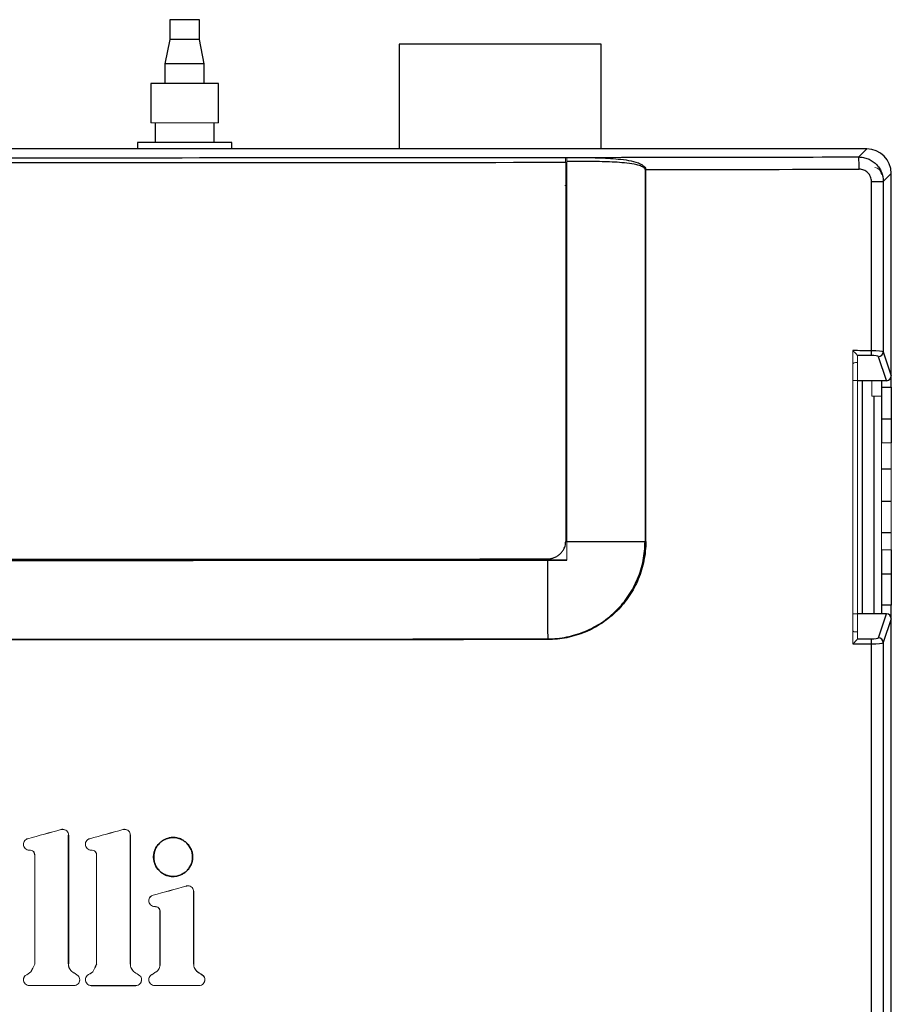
# Model space of a CAD drawing. Header units: millimetres. Extents: x -83 to 754, y -51 to 907.
# Tile 6 of 8: x 58 to 147, y 240 to 340. Entities that reach past the tile are written whole.
import ezdxf

# ---------------------------------------------------------------- set-up
doc = ezdxf.new("R2010")
doc.units = ezdxf.units.MM

msp = doc.modelspace()

# ---------------------------------------------------------------- linework, layer by layer
at = {"color": 7, "linetype": 'Continuous', "lineweight": 25}
for p, q in [((73.52, 340.09), (73.52, 338.09)), ((76.52, 340.09), (73.52, 340.09)), ((76.52, 338.09), (76.52, 340.09)), ((73.52, 338.09), (73.02, 335.59)), ((76.52, 338.09), (73.52, 338.09)), ((77.02, 335.59), (76.52, 338.09)), ((96.86, 337.6), (96.86, 326.93)), ((117.46, 337.6), (96.86, 337.6)), ((117.46, 326.93), (117.46, 337.6)), ((73.02, 335.59), (73.02, 333.59)), ((77.02, 335.59), (73.02, 335.59)), ((77.02, 333.59), (77.02, 335.59)), ((71.57, 333.59), (71.57, 329.59)), ((78.47, 333.59), (71.57, 333.59)), ((78.47, 329.59), (78.47, 333.59)), ((72.02, 329.59), (72.02, 327.59)), ((78.02, 327.59), (78.02, 329.59)), ((79.82, 327.59), (70.22, 327.59)), ((70.22, 327.59), (70.22, 326.93)), ((79.82, 326.93), (79.82, 327.59)), ((144.51, 326.93), (-30.5, 326.93)), ((143.69, 326.1), (144.51, 326.93)), ((113.84, 324.53), (113.96, 324.53)), ((147.01, 324.43), (146.19, 323.61)), ((147.01, 303.81), (147.01, 324.43)), ((144.99, 306.36), (144.99, 323.61)), ((144.99, 323.61), (146.19, 323.61)), ((146.19, 323.61), (146.19, 306.25)), ((113.96, 323.03), (113.84, 323.03)), ((122, 323.03), (121.92, 323.03)), ((113.96, 321.43), (113.84, 321.43)), ((122, 321.43), (121.92, 321.43)), ((146.19, 306.25), (147.01, 303.81)), ((146.51, 303.31), (145.69, 305.75)), ((143.57, 303.31), (146.51, 303.31)), ((144.09, 279.55), (144.09, 303.31)), ((146.01, 303.31), (146.01, 302.63)), ((147.01, 302.63), (147.01, 303.81)), ((146.01, 302.63), (146.01, 299.43)), ((146.01, 302.63), (147.01, 302.63)), ((147.01, 302.63), (147.01, 299.43)), ((146.01, 299.43), (146.01, 296.98)), ((146.01, 299.43), (147.01, 299.43)), ((147.01, 299.43), (147.01, 296.98)), ((146.01, 294.33), (147.01, 294.33)), ((146.01, 291.03), (147.01, 291.03)), ((146.01, 287.83), (147.01, 287.83)), ((113.96, 286.93), (121.92, 286.93)), ((146.01, 286.08), (146.01, 283.63)), ((147.01, 286.08), (147.01, 283.63)), ((146.01, 283.63), (146.01, 280.43)), ((146.01, 283.63), (147.01, 283.63)), ((147.01, 283.63), (147.01, 280.43)), ((146.01, 280.43), (146.01, 279.55)), ((147.01, 280.43), (146.01, 280.43)), ((147.01, 279.05), (147.01, 280.43)), ((146.51, 279.55), (143.57, 279.55)), ((145.69, 277.1), (146.51, 279.55)), ((147.01, 279.05), (146.19, 276.61)), ((147.01, -8.58), (147.01, 279.05)), ((144.99, -7.76), (144.99, 276.5)), ((146.19, 276.61), (146.19, -7.76)), ((63.19, 243.88), (63.19, 257)), ((63.19, 257), (63.19, 243.88)), ((72.51, 249.16), (72.51, 243.87)), ((72.52, 243.87), (72.52, 249.16))]:
    msp.add_line(p, q, dxfattribs=at)
at = {"color": 144, "linetype": 'Continuous', "lineweight": 18}
for p, q in [((78.47, 329.59), (71.57, 329.59)), ((113.83, 326.03), (113.94, 326.03)), ((113.84, 286.93), (113.84, 325.56)), ((113.96, 325.12), (113.84, 325.12)), ((113.93, 326.06), (113.94, 326.06)), ((113.96, 325.65), (113.96, 286.93)), ((113.84, 325.03), (113.96, 325.03)), ((113.96, 324.27), (113.84, 324.27)), ((122, 324.82), (121.92, 324.82)), ((121.92, 286.93), (121.92, 324.82)), ((122, 324.27), (121.92, 324.27)), ((122, 324.82), (122, 286.93)), ((147.01, 324.3), (147.01, 324.36)), ((147.01, 318.52), (147.01, 324.3)), ((147.01, 317.53), (147.01, 305.08)), ((143.09, 276.49), (143.09, 306.37)), ((143.35, 305.16), (143.57, 305.16)), ((143.57, 305.86), (143.57, 276.99)), ((143.09, 303.31), (143.57, 303.31)), ((145.01, 301.73), (145.01, 303.31)), ((145.01, 301.73), (145.01, 301.73)), ((146.01, 301.73), (145.01, 301.73)), ((146.01, 296.98), (146.01, 286.08)), ((146.01, 296.98), (147.01, 296.98)), ((147.01, 296.98), (147.01, 286.08)), ((122, 286.93), (121.92, 286.93)), ((146.01, 286.08), (147.01, 286.08)), ((113.96, 285.03), (113.96, 285.02)), ((143.09, 279.55), (143.57, 279.55)), ((147.01, 277.98), (147.01, 4.03)), ((143.57, 277.7), (143.35, 277.7)), ((62.6, 257.58), (62.78, 257.55)), ((63.18, 257.09), (63.19, 257)), ((63.19, 257), (63.19, 257)), ((68.91, 257.58), (69.09, 257.55)), ((69.48, 257.09), (69.49, 257)), ((69.49, 257), (69.49, 243.88)), ((69.5, 243.88), (69.5, 257)), ((58.62, 255.96), (58.61, 256.06)), ((64.93, 255.96), (64.92, 256.06)), ((59.2, 255.47), (59.03, 255.5)), ((59.75, 254.91), (59.75, 243.86)), ((59.75, 243.86), (59.75, 254.91)), ((65.5, 255.47), (65.33, 255.5)), ((66.06, 254.91), (66.06, 243.86)), ((66.06, 243.86), (66.06, 254.91)), ((75.18, 251.8), (75.18, 251.8)), ((75.18, 251.8), (75.18, 251.8)), ((75.36, 251.82), (75.54, 251.79)), ((75.93, 251.33), (75.94, 251.24)), ((75.94, 251.24), (75.94, 243.88)), ((75.95, 243.88), (75.95, 251.24)), ((71.38, 250.21), (71.37, 250.3)), ((71.96, 249.72), (71.79, 249.75)), ((72.52, 249.16), (72.51, 249.16)), ((63.19, 243.88), (63.19, 243.88)), ((72.52, 243.87), (72.51, 243.87)), ((58.62, 242.17), (58.61, 242.25)), ((64.33, 242.25), (64.3, 242.07)), ((64.93, 242.16), (64.92, 242.25)), ((70.64, 242.25), (70.61, 242.07)), ((71.38, 242.16), (71.37, 242.25)), ((77.09, 242.25), (77.06, 242.07)), ((59.2, 241.67), (59.01, 241.7)), ((63.83, 241.68), (63.74, 241.67)), ((65.5, 241.67), (65.32, 241.7)), ((65.5, 241.67), (65.5, 241.66)), ((70.14, 241.68), (70.05, 241.67)), ((70.05, 241.67), (70.05, 241.66)), ((71.96, 241.67), (71.78, 241.7)), ((76.59, 241.68), (76.51, 241.67))]:
    msp.add_line(p, q, dxfattribs=at)
at = {"color": 8, "linetype": 'Continuous', "lineweight": 25}
for p, q in [((113.84, 324.07), (113.96, 324.07)), ((121.92, 324.07), (122, 324.07)), ((113.84, 320.23), (113.96, 320.23)), ((121.92, 320.23), (122, 320.23)), ((145.27, 279.55), (145.27, 301.73))]:
    msp.add_line(p, q, dxfattribs=at)
at = {"color": 7, "linetype": 'Continuous', "lineweight": 25, "flags": 128}
msp.add_lwpolyline([(111.98, 285.02), (111.98, 284.01), (111.98, 283), (111.99, 282), (111.99, 280.99), (111.99, 279.99), (112, 278.99), (112, 277.99), (112.01, 277)], dxfattribs=at)
at = {"color": 7, "linetype": 'Continuous', "lineweight": 25}
for centre, radius, start, end in [((134.24, 325.13), 9.5, 358.3612, 5.8989), ((140.4, 306.29), 4.59, 354.7277, 0.9048), ((145.69, 306.25), 0.501, 270.2362, 359.155), ((95.28, 276.9), 16.73, 0.0699, 0.3179), ((140.4, 276.57), 4.59, 359.0952, 5.2723), ((145.69, 276.6), 0.501, 0.845, 89.7638)]:
    msp.add_arc(centre, radius, start, end, dxfattribs=at)
at = {"color": 144, "linetype": 'Continuous', "lineweight": 18}
for centre, radius, start, end in [((108.05, 325.67), 5.78, 358.9222, 3.871), ((145.27, 324.3), 0.737, 0, 84.1405)]:
    msp.add_arc(centre, radius, start, end, dxfattribs=at)
at = {"color": 7, "linetype": 'Continuous', "lineweight": 25}
for centre, major_axis, ratio, start_param, end_param in [((57.01, 448.33), (2333.75, 0), 0.052408, 4.736786, 4.74954), ((144.5, 324.42), (1.77, 1.77), 0.997265, 5.499157, 7.067214), ((57.01, 447.83), (2334.15, 0), 0.052397, 4.68804, 4.736738), ((57.01, 448.33), (2333.65, 0), 0.052408, 4.68804, 4.736738), ((57.01, 447.08), (2335, 0), 0.05238, 4.740225, 4.74954), ((57.01, -57.2), (2335, 0), 0.155809, 1.533109, 1.533922), ((144.94, 306.24), (1.25, 0), 0.093505, 0.05236, 1.533109), ((57.01, -57.69), (2334.5, 0), 0.155842, 1.533109, 1.533709), ((144.94, 305.75), (0.75, 0), 0.155842, 0.05236, 1.533109), ((146.51, 303.81), (-0.162, 0.48), 0.986751, 2.821194, 4.383931), ((146.51, 279.04), (0.162, 0.48), 0.986751, 5.040847, 6.603584), ((57.01, 640.55), (2334.5, 0), 0.155842, 4.749477, 4.750076), ((144.94, 277.11), (0.75, 0), 0.155842, 4.750076, 6.230825), ((57.01, 640.05), (2335, 0), 0.155809, 4.749264, 4.750076), ((144.94, 276.61), (1.25, 0), 0.093505, 4.750076, 6.230825), ((57.01, 364.03), (2334.9, 0), 0.052408, 4.716027, 4.717975), ((57.01, 364.03), (2335, 0), 0.052408, 4.716027, 4.717975)]:
    msp.add_ellipse(centre, major_axis=major_axis, ratio=ratio, start_param=start_param, end_param=end_param, dxfattribs=at)
at = {"color": 144, "linetype": 'Continuous', "lineweight": 18}
for centre, major_axis, ratio, start_param, end_param in [((114.94, 323.67), (45.6, 0), 0.052408, 1.592811, 1.595146), ((114.94, 320.67), (48.2, 0), 0.052408, 1.591, 1.595146), ((143.35, 304.85), (-0.066, 0.296), 0.987486, 6.065421, 6.850819), ((143.07, 305.86), (0.5, 0), 0.155842, 0, 0.117511), ((143.35, 278), (0.066, 0.296), 0.987486, 2.573959, 3.359357), ((143.07, 276.99), (0.5, 0), 0.155842, 6.165674, 6.283185), ((57.01, 129.12), (2334.77, 646.26), 0.050509, 1.554497, 1.555942), ((57.01, 129.12), (2334.67, 646.23), 0.050509, 1.554496, 1.555941), ((57.01, 127.38), (2334.77, 646.18), 0.050509, 1.551797, 1.553242), ((57.01, 127.38), (2334.67, 646.16), 0.050509, 1.551796, 1.553241), ((57.01, 119.84), (2334.77, 646.26), 0.050509, 1.549034, 1.550476), ((57.01, 119.84), (2334.67, 646.23), 0.050509, 1.549034, 1.550475), ((57.01, -37.93), (2332.42, 4733.35), 0.023165, 1.522648, 1.522818), ((57.01, -37.93), (2332.32, 4733.15), 0.023165, 1.522645, 1.522816), ((57.01, -50.94), (2332.42, 4738.26), 0.023146, 1.519936, 1.520107), ((57.01, -50.94), (2332.32, 4738.05), 0.023146, 1.519934, 1.520105), ((57.01, 95.19), (2334.03, 1534.39), 0.043792, 1.541013, 1.541253), ((57.01, 95.19), (2333.93, 1534.33), 0.043792, 1.541011, 1.541252), ((57.01, 100.27), (2334.01, -1564.27), 0.043535, 1.5969, 1.597133), ((57.01, 100.27), (2333.91, -1564.2), 0.043535, 1.596901, 1.597134), ((57.01, 91.06), (2334.03, 1534.39), 0.043792, 1.538311, 1.538552), ((57.01, 91.06), (2333.93, 1534.33), 0.043792, 1.538309, 1.53855), ((57.01, 104.48), (2334.01, -1564.27), 0.043535, 1.594199, 1.594432), ((57.01, 104.48), (2333.91, -1564.2), 0.043535, 1.5942, 1.594433), ((57.01, 86.79), (2334.03, 1535.5), 0.043783, 1.535537, 1.535772), ((57.01, 86.79), (2333.93, 1535.44), 0.043783, 1.535536, 1.535771), ((57.01, 108.82), (2334.01, -1563.13), 0.043545, 1.591421, 1.591654), ((57.01, 108.82), (2333.91, -1563.06), 0.043545, 1.591422, 1.591655), ((57.01, 364.03), (2334.9, 0), 0.052408, 4.713326, 4.715274), ((57.01, 364.03), (2335, 0), 0.052408, 4.713326, 4.715273), ((57.01, 364.03), (2334.9, 0), 0.052408, 4.718792, 4.720739), ((57.01, 364.03), (2335, 0), 0.052408, 4.718791, 4.720739)]:
    msp.add_ellipse(centre, major_axis=major_axis, ratio=ratio, start_param=start_param, end_param=end_param, dxfattribs=at)
at = {"color": 7, "linetype": 'Continuous', "lineweight": 25}
for points, knots in [([(143.69, 326.1), (143.85, 326.1), (144.02, 326.09), (144.33, 326.02), (144.49, 325.98), (144.79, 325.85), (144.94, 325.78), (145.21, 325.59), (145.34, 325.49), (145.57, 325.26), (145.67, 325.13), (145.86, 324.86), (145.93, 324.72), (146.12, 324.27), (146.19, 323.94), (146.19, 323.61)], [0, 0, 0, 0, 0.125, 0.125, 0.25, 0.25, 0.375, 0.375, 0.5, 0.5, 0.625, 0.625, 0.75, 0.75, 1, 1, 1, 1]), ([(113.94, 326.05), (114.65, 326.05), (115.35, 326.05), (116.75, 326.03), (117.45, 326.02), (118.5, 325.96), (118.85, 325.93), (119.55, 325.86), (119.9, 325.82), (120.58, 325.69), (120.92, 325.61), (121.4, 325.43), (121.57, 325.35), (121.78, 325.2), (121.85, 325.14), (121.96, 325), (122, 324.91), (122, 324.82)], [0, 0, 0, 0, 0.25, 0.25, 0.5, 0.5, 0.625, 0.625, 0.75, 0.75, 0.875, 0.875, 0.9375, 0.9375, 0.96875, 0.96875, 1, 1, 1, 1]), ([(121.92, 324.82), (121.92, 324.86), (121.91, 324.9), (121.85, 324.97), (121.82, 325), (121.72, 325.08), (121.64, 325.11), (121.41, 325.21), (121.24, 325.26), (120.75, 325.38), (120.41, 325.43), (119.41, 325.55), (118.73, 325.58), (117.37, 325.63), (116.69, 325.64), (115.33, 325.65), (114.64, 325.65), (113.96, 325.65)], [0, 0, 0, 0, 0.015625, 0.015625, 0.03125, 0.03125, 0.0625, 0.0625, 0.125, 0.125, 0.25, 0.25, 0.5, 0.5, 0.75, 0.75, 1, 1, 1, 1]), ([(144.99, 323.61), (144.99, 323.78), (144.95, 323.94), (144.83, 324.24), (144.73, 324.38), (144.56, 324.55), (144.5, 324.6), (144.36, 324.69), (144.29, 324.73), (144.06, 324.82), (143.9, 324.86), (143.73, 324.86)], [0, 0, 0, 0, 0.25, 0.25, 0.5, 0.5, 0.625, 0.625, 0.75, 0.75, 1, 1, 1, 1]), ([(111.98, 285.14), (112.03, 285.14), (112.12, 285.15), (112.26, 285.16), (112.4, 285.19), (112.54, 285.23), (112.75, 285.3), (113, 285.43), (113.29, 285.65), (113.52, 285.91), (113.68, 286.19), (113.78, 286.45), (113.83, 286.69), (113.83, 286.85), (113.84, 286.93)], [0, 0, 0, 0, 0.050459, 0.100448, 0.150246, 0.200132, 0.250386, 0.375591, 0.499914, 0.625178, 0.749397, 0.833426, 0.916412, 1, 1, 1, 1]), ([(122, 286.93), (122, 286.27), (121.93, 285.61), (121.74, 284.65), (121.66, 284.33), (121.47, 283.7), (121.25, 283.09), (120.97, 282.5), (120.66, 281.92), (120.49, 281.64), (119.94, 280.82), (119.53, 280.32), (118.61, 279.4), (118.09, 278.97), (117.01, 278.25), (116.44, 277.94), (115.53, 277.56), (115.22, 277.45), (114.59, 277.26), (114.27, 277.18), (113.32, 276.99), (112.67, 276.93), (112.01, 276.92)], [0, 0, 0, 0, 0.125, 0.125, 0.1875, 0.1875, 0.25, 0.3125, 0.3125, 0.375, 0.375, 0.5, 0.5, 0.625, 0.625, 0.75, 0.75, 0.8125, 0.8125, 0.875, 0.875, 1, 1, 1, 1]), ([(112.01, 277), (112.66, 277), (113.31, 277.06), (114.26, 277.25), (114.57, 277.33), (115.19, 277.52), (115.5, 277.63), (116.4, 278.01), (116.97, 278.31), (118.05, 279.03), (118.56, 279.45), (119.48, 280.36), (119.89, 280.86), (120.43, 281.68), (120.6, 281.96), (120.9, 282.53), (121.18, 283.12), (121.4, 283.72), (121.59, 284.34), (121.67, 284.66), (121.86, 285.62), (121.92, 286.27), (121.92, 286.93)], [0, 0, 0, 0, 0.125, 0.125, 0.1875, 0.1875, 0.25, 0.25, 0.375, 0.375, 0.5, 0.5, 0.625, 0.625, 0.6875, 0.6875, 0.75, 0.8125, 0.8125, 0.875, 0.875, 1, 1, 1, 1]), ([(2.04, 285.14), (3.7, 285.14), (7.03, 285.14), (12.03, 285.13), (17.03, 285.13), (22.03, 285.12), (27.02, 285.12), (32.02, 285.12), (37.02, 285.11), (42.02, 285.11), (47.01, 285.11), (52.01, 285.11), (58.4, 285.11), (66.17, 285.11), (75.33, 285.11), (84.49, 285.12), (93.66, 285.12), (102.82, 285.13), (108.92, 285.14), (111.98, 285.14)], [0, 0, 0, 0, 0.045456, 0.090913, 0.136368, 0.181824, 0.227279, 0.272733, 0.318187, 0.363641, 0.409094, 0.454547, 0.5, 0.58333, 0.666662, 0.749994, 0.833328, 0.916663, 1, 1, 1, 1]), ([(111.98, 285.02), (93.66, 285), (75.33, 284.99), (38.69, 284.99), (20.36, 285), (2.04, 285.02)], [0, 0, 0, 0, 0.5, 0.5, 1, 1, 1, 1]), ([(2.01, 277), (20.34, 276.97), (38.67, 276.96), (75.34, 276.96), (93.68, 276.97), (112.01, 277)], [0, 0, 0, 0, 0.5, 0.5, 1, 1, 1, 1]), ([(112.01, 276.92), (93.68, 276.9), (75.34, 276.89), (38.67, 276.89), (20.34, 276.9), (2.01, 276.92)], [0, 0, 0, 0, 0.5, 0.5, 1, 1, 1, 1]), ([(72.45, 253.36), (72.54, 253.27), (72.64, 253.19), (72.85, 253.04), (72.97, 252.98), (73.21, 252.88), (73.33, 252.84), (73.59, 252.79), (73.72, 252.78), (74.11, 252.78), (74.37, 252.83), (74.85, 253.03), (75.07, 253.18), (75.34, 253.45), (75.43, 253.55), (75.57, 253.77), (75.63, 253.88), (75.73, 254.13), (75.77, 254.25), (75.82, 254.51), (75.83, 254.63), (75.83, 254.9), (75.82, 255.03), (75.77, 255.28), (75.73, 255.41), (75.63, 255.65), (75.57, 255.76), (75.43, 255.98), (75.34, 256.08), (75.16, 256.26), (75.06, 256.34), (74.84, 256.49), (74.73, 256.55), (74.37, 256.7), (74.11, 256.75), (73.72, 256.75), (73.59, 256.74), (73.33, 256.69), (73.21, 256.65), (72.97, 256.55), (72.85, 256.49), (72.64, 256.34), (72.54, 256.26), (72.35, 256.08), (72.27, 255.98), (72.13, 255.76), (72.07, 255.65), (71.97, 255.41), (71.93, 255.28), (71.88, 255.03), (71.86, 254.9), (71.86, 254.64), (71.88, 254.51), (71.93, 254.25), (71.97, 254.13), (72.11, 253.77), (72.26, 253.55), (72.45, 253.36)], [0, 0, 0, 0, 0.03125, 0.03125, 0.0625, 0.0625, 0.09375, 0.09375, 0.125, 0.125, 0.1875, 0.1875, 0.25, 0.25, 0.28125, 0.28125, 0.3125, 0.3125, 0.34375, 0.34375, 0.375, 0.375, 0.40625, 0.40625, 0.4375, 0.4375, 0.46875, 0.46875, 0.5, 0.5, 0.53125, 0.53125, 0.5625, 0.5625, 0.625, 0.625, 0.65625, 0.65625, 0.6875, 0.6875, 0.71875, 0.71875, 0.75, 0.75, 0.78125, 0.78125, 0.8125, 0.8125, 0.84375, 0.84375, 0.875, 0.875, 0.90625, 0.90625, 0.9375, 0.9375, 1, 1, 1, 1]), ([(72.45, 253.36), (72.36, 253.46), (72.28, 253.56), (72.13, 253.77), (72.07, 253.89), (71.97, 254.13), (71.93, 254.25), (71.88, 254.5), (71.87, 254.63), (71.87, 255.02), (71.92, 255.28), (72.12, 255.76), (72.26, 255.98), (72.54, 256.25), (72.64, 256.34), (72.85, 256.48), (72.97, 256.54), (73.21, 256.64), (73.33, 256.68), (73.59, 256.73), (73.72, 256.75), (73.98, 256.75), (74.11, 256.73), (74.36, 256.68), (74.48, 256.65), (74.72, 256.55), (74.84, 256.49), (75.05, 256.34), (75.16, 256.26), (75.43, 255.98), (75.58, 255.76), (75.78, 255.29), (75.83, 255.03), (75.83, 254.64), (75.82, 254.51), (75.77, 254.25), (75.73, 254.13), (75.63, 253.89), (75.57, 253.78), (75.43, 253.56), (75.34, 253.46), (75.16, 253.28), (75.06, 253.19), (74.85, 253.05), (74.73, 252.99), (74.49, 252.89), (74.37, 252.85), (74.11, 252.8), (73.98, 252.79), (73.72, 252.78), (73.6, 252.8), (73.34, 252.85), (73.21, 252.88), (72.86, 253.03), (72.64, 253.18), (72.45, 253.36)], [0, 0, 0, 0, 0.03125, 0.03125, 0.0625, 0.0625, 0.09375, 0.09375, 0.125, 0.125, 0.1875, 0.1875, 0.25, 0.25, 0.28125, 0.28125, 0.3125, 0.3125, 0.34375, 0.34375, 0.375, 0.375, 0.40625, 0.40625, 0.4375, 0.4375, 0.46875, 0.46875, 0.5, 0.5, 0.5625, 0.5625, 0.625, 0.625, 0.65625, 0.65625, 0.6875, 0.6875, 0.71875, 0.71875, 0.75, 0.75, 0.78125, 0.78125, 0.8125, 0.8125, 0.84375, 0.84375, 0.875, 0.875, 0.90625, 0.90625, 0.9375, 0.9375, 1, 1, 1, 1])]:
    msp.add_open_spline(points, degree=3, knots=knots, dxfattribs=at)
at = {"color": 144, "linetype": 'Continuous', "lineweight": 18}
for points in [[(113.94, 326.06), (113.94, 326.05), (113.94, 326.05), (113.94, 326.05)], [(113.96, 286.93), (113.92, 286.93), (113.88, 286.93), (113.84, 286.93)], [(113.96, 286.93), (113.96, 286.29), (113.96, 285.66), (113.96, 285.02)], [(58.79, 242.68), (58.67, 242.57), (58.6, 242.42), (58.6, 242.25)], [(58.61, 242.25), (58.61, 242.41), (58.68, 242.57), (58.79, 242.68)], [(64.16, 242.67), (64.27, 242.56), (64.33, 242.41), (64.33, 242.25)], [(64.34, 242.25), (64.34, 242.41), (64.27, 242.56), (64.17, 242.67)], [(65.1, 242.68), (64.98, 242.57), (64.91, 242.41), (64.91, 242.25)], [(64.92, 242.25), (64.92, 242.41), (64.98, 242.57), (65.1, 242.68)], [(70.64, 242.25), (70.64, 242.41), (70.58, 242.56), (70.47, 242.67)], [(70.47, 242.66), (70.58, 242.56), (70.64, 242.41), (70.64, 242.25)], [(71.55, 242.68), (71.44, 242.57), (71.37, 242.41), (71.37, 242.25)], [(71.37, 242.25), (71.37, 242.41), (71.44, 242.57), (71.55, 242.68)], [(76.92, 242.66), (77.03, 242.55), (77.09, 242.41), (77.09, 242.25)], [(77.09, 242.25), (77.09, 242.41), (77.03, 242.56), (76.93, 242.67)]]:
    msp.add_open_spline(points, degree=3, dxfattribs=at)
for points, knots in [([(113.96, 325.65), (113.96, 325.75), (113.96, 325.84), (113.95, 325.99), (113.95, 326.04), (113.94, 326.05)], [0, 0, 0, 0, 0.5, 0.5, 1, 1, 1, 1]), ([(143.57, 305.87), (143.56, 305.88), (143.54, 305.91), (143.47, 305.98), (143.43, 306.02), (143.3, 306.16), (143.19, 306.27), (143.09, 306.37)], [0, 0, 0, 0, 0.25, 0.25, 0.5, 0.5, 1, 1, 1, 1]), ([(113.96, 285.03), (113.96, 285.28), (113.96, 285.53), (113.96, 285.79), (113.96, 286.17), (113.96, 286.55), (113.96, 286.93)], [0.000383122, 0.000383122, 0.000383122, 0.000383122, 0.001141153, 0.001141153, 0.001141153, 0.002282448, 0.002282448, 0.002282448, 0.002282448]), ([(143.57, 276.98), (143.56, 276.97), (143.54, 276.94), (143.47, 276.87), (143.43, 276.83), (143.3, 276.69), (143.19, 276.59), (143.09, 276.49)], [0, 0, 0, 0, 0.25, 0.25, 0.5, 0.5, 1, 1, 1, 1]), ([(62.6, 257.59), (62.58, 257.59), (62.57, 257.59), (62.55, 257.59), (62.53, 257.59), (62.52, 257.58), (62.5, 257.58), (62.47, 257.58), (62.45, 257.57), (62.42, 257.56)], [0, 0, 0, 0, 0.0000498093, 0.0000498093, 0.0000498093, 0.0000996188, 0.0000996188, 0.0000996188, 0.0001771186, 0.0001771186, 0.0001771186, 0.0001771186]), ([(62.43, 257.56), (62.44, 257.56), (62.46, 257.57), (62.47, 257.57), (62.49, 257.57), (62.51, 257.58), (62.52, 257.58), (62.55, 257.58), (62.57, 257.58), (62.6, 257.58)], [0.0000011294, 0.0000011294, 0.0000011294, 0.0000011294, 0.0000498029, 0.0000498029, 0.0000498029, 0.0000996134, 0.0000996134, 0.0000996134, 0.0001767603, 0.0001767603, 0.0001767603, 0.0001767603]), ([(63.19, 257), (63.19, 257.08), (63.18, 257.15), (63.12, 257.3), (63.07, 257.36), (62.91, 257.53), (62.76, 257.59), (62.6, 257.59)], [0, 0, 0, 0, 0.25, 0.25, 0.5, 0.5, 1, 1, 1, 1]), ([(68.91, 257.59), (68.89, 257.59), (68.87, 257.59), (68.86, 257.59), (68.84, 257.58), (68.82, 257.58), (68.81, 257.58), (68.78, 257.58), (68.76, 257.57), (68.73, 257.56)], [0, 0, 0, 0, 0.0000498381, 0.0000498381, 0.0000498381, 0.0000996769, 0.0000996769, 0.0000996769, 0.0001763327, 0.0001763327, 0.0001763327, 0.0001763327]), ([(68.73, 257.56), (68.75, 257.56), (68.77, 257.57), (68.78, 257.57), (68.8, 257.57), (68.81, 257.58), (68.83, 257.58), (68.86, 257.58), (68.88, 257.58), (68.91, 257.58)], [0.0000011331, 0.0000011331, 0.0000011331, 0.0000011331, 0.0000498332, 0.0000498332, 0.0000498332, 0.0000996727, 0.0000996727, 0.0000996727, 0.0001759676, 0.0001759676, 0.0001759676, 0.0001759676]), ([(69.5, 257), (69.5, 257.08), (69.48, 257.15), (69.42, 257.29), (69.38, 257.36), (69.22, 257.52), (69.06, 257.59), (68.91, 257.59)], [0, 0, 0, 0, 0.25, 0.25, 0.5, 0.5, 1, 1, 1, 1]), ([(59.05, 256.63), (58.92, 256.6), (58.8, 256.53), (58.64, 256.32), (58.6, 256.19), (58.6, 256.06)], [0, 0, 0, 0, 0.5, 0.5, 1, 1, 1, 1]), ([(58.6, 256.06), (58.6, 255.9), (58.67, 255.75), (58.89, 255.53), (59.04, 255.46), (59.2, 255.46)], [0, 0, 0, 0, 0.5, 0.5, 1, 1, 1, 1]), ([(58.61, 256.06), (58.61, 256.13), (58.62, 256.26), (58.7, 256.38), (58.74, 256.43)], [0, 0, 0, 0, 0.508376, 1, 1, 1, 1]), ([(58.77, 256.46), (58.8, 256.5), (58.88, 256.57), (58.99, 256.61), (59.05, 256.63)], [0, 0, 0, 0, 0.442051, 1, 1, 1, 1]), ([(65.36, 256.63), (65.23, 256.6), (65.11, 256.53), (64.95, 256.32), (64.91, 256.19), (64.91, 256.06)], [0, 0, 0, 0, 0.5, 0.5, 1, 1, 1, 1]), ([(64.91, 256.06), (64.91, 255.9), (64.98, 255.75), (65.2, 255.53), (65.35, 255.46), (65.5, 255.46)], [0, 0, 0, 0, 0.5, 0.5, 1, 1, 1, 1]), ([(64.92, 256.06), (64.92, 256.13), (64.93, 256.26), (65.01, 256.38), (65.05, 256.43)], [0, 0, 0, 0, 0.5084248, 1, 1, 1, 1]), ([(65.08, 256.46), (65.11, 256.5), (65.19, 256.57), (65.3, 256.61), (65.36, 256.63)], [0, 0, 0, 0, 0.443175, 1, 1, 1, 1]), ([(59.75, 254.91), (59.75, 254.99), (59.75, 255.06), (59.7, 255.21), (59.67, 255.28), (59.56, 255.38), (59.49, 255.42), (59.35, 255.46), (59.27, 255.47), (59.2, 255.47)], [0, 0, 0, 0, 0.25, 0.25, 0.5, 0.5, 0.75, 0.75, 1, 1, 1, 1]), ([(59.2, 255.46), (59.27, 255.46), (59.34, 255.46), (59.49, 255.41), (59.56, 255.38), (59.66, 255.27), (59.7, 255.21), (59.74, 255.06), (59.75, 254.99), (59.75, 254.91)], [0, 0, 0, 0, 0.25, 0.25, 0.5, 0.5, 0.75, 0.75, 1, 1, 1, 1]), ([(66.06, 254.91), (66.06, 254.99), (66.05, 255.06), (66.01, 255.21), (65.97, 255.28), (65.87, 255.38), (65.8, 255.42), (65.65, 255.46), (65.58, 255.47), (65.5, 255.47)], [0, 0, 0, 0, 0.25, 0.25, 0.5, 0.5, 0.75, 0.75, 1, 1, 1, 1]), ([(65.5, 255.46), (65.58, 255.46), (65.65, 255.46), (65.8, 255.42), (65.86, 255.38), (65.97, 255.27), (66.01, 255.21), (66.05, 255.06), (66.06, 254.99), (66.06, 254.91)], [0, 0, 0, 0, 0.25, 0.25, 0.5, 0.5, 0.75, 0.75, 1, 1, 1, 1]), ([(71.81, 250.87), (71.69, 250.84), (71.57, 250.77), (71.41, 250.57), (71.37, 250.43), (71.37, 250.3)], [0, 0, 0, 0, 0.5, 0.5, 1, 1, 1, 1]), ([(71.53, 250.7), (71.57, 250.74), (71.65, 250.82), (71.76, 250.85), (71.81, 250.87)], [0, 0, 0, 0, 0.443799, 1, 1, 1, 1]), ([(75.36, 251.83), (75.34, 251.83), (75.33, 251.83), (75.31, 251.83), (75.29, 251.83), (75.27, 251.82), (75.26, 251.82), (75.23, 251.82), (75.21, 251.81), (75.18, 251.8)], [0, 0, 0, 0, 0.0000526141, 0.0000526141, 0.0000526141, 0.0001052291, 0.0001052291, 0.0001052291, 0.0001833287, 0.0001833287, 0.0001833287, 0.0001833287]), ([(75.18, 251.8), (75.2, 251.8), (75.21, 251.81), (75.23, 251.81), (75.25, 251.81), (75.26, 251.82), (75.28, 251.82), (75.31, 251.82), (75.33, 251.82), (75.36, 251.82)], [0.0000022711, 0.0000022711, 0.0000022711, 0.0000022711, 0.0000525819, 0.0000525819, 0.0000525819, 0.0001052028, 0.0001052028, 0.0001052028, 0.0001848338, 0.0001848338, 0.0001848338, 0.0001848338]), ([(75.95, 251.24), (75.95, 251.32), (75.93, 251.39), (75.88, 251.54), (75.83, 251.6), (75.67, 251.77), (75.52, 251.83), (75.36, 251.83)], [0, 0, 0, 0, 0.25, 0.25, 0.5, 0.5, 1, 1, 1, 1]), ([(71.37, 250.3), (71.38, 250.37), (71.39, 250.51), (71.46, 250.62), (71.5, 250.68)], [0, 0, 0, 0, 0.50849, 1, 1, 1, 1]), ([(71.37, 250.3), (71.37, 250.15), (71.44, 250), (71.65, 249.78), (71.8, 249.71), (71.96, 249.71)], [0, 0, 0, 0, 0.5, 0.5, 1, 1, 1, 1]), ([(72.52, 249.16), (72.52, 249.23), (72.51, 249.31), (72.47, 249.45), (72.43, 249.52), (72.32, 249.63), (72.26, 249.67), (72.11, 249.71), (72.03, 249.72), (71.96, 249.72)], [0, 0, 0, 0, 0.25, 0.25, 0.5, 0.5, 0.75, 0.75, 1, 1, 1, 1]), ([(71.96, 249.71), (72.03, 249.71), (72.11, 249.7), (72.25, 249.66), (72.32, 249.62), (72.43, 249.52), (72.46, 249.45), (72.5, 249.31), (72.51, 249.23), (72.51, 249.16)], [0, 0, 0, 0, 0.25, 0.25, 0.5, 0.5, 0.75, 0.75, 1, 1, 1, 1]), ([(63.62, 243.03), (63.55, 243.08), (63.49, 243.13), (63.38, 243.26), (63.33, 243.33), (63.26, 243.47), (63.23, 243.56), (63.2, 243.72), (63.19, 243.8), (63.19, 243.88)], [0, 0, 0, 0, 0.25, 0.25, 0.5, 0.5, 0.75, 0.75, 1, 1, 1, 1]), ([(63.19, 243.88), (63.19, 243.8), (63.19, 243.72), (63.22, 243.55), (63.25, 243.47), (63.36, 243.25), (63.48, 243.12), (63.62, 243.03)], [0, 0, 0, 0, 0.25, 0.25, 0.5, 0.5, 1, 1, 1, 1]), ([(69.49, 243.88), (69.49, 243.8), (69.5, 243.72), (69.53, 243.55), (69.56, 243.47), (69.67, 243.25), (69.78, 243.12), (69.93, 243.03)], [0, 0, 0, 0, 0.25, 0.25, 0.5, 0.5, 1, 1, 1, 1]), ([(69.93, 243.03), (69.86, 243.08), (69.79, 243.13), (69.68, 243.26), (69.64, 243.33), (69.56, 243.47), (69.54, 243.55), (69.5, 243.72), (69.5, 243.8), (69.5, 243.88)], [0, 0, 0, 0, 0.25, 0.25, 0.5, 0.5, 0.75, 0.75, 1, 1, 1, 1]), ([(72.51, 243.87), (72.51, 243.79), (72.51, 243.71), (72.48, 243.55), (72.45, 243.47), (72.35, 243.25), (72.24, 243.13), (72.1, 243.04)], [0, 0, 0, 0, 0.25, 0.25, 0.5, 0.5, 1, 1, 1, 1]), ([(72.1, 243.04), (72.17, 243.08), (72.23, 243.13), (72.34, 243.26), (72.39, 243.32), (72.46, 243.47), (72.48, 243.55), (72.51, 243.71), (72.52, 243.79), (72.52, 243.87)], [0, 0, 0, 0, 0.25, 0.25, 0.5, 0.5, 0.75, 0.75, 1, 1, 1, 1]), ([(75.94, 243.88), (75.94, 243.8), (75.95, 243.72), (75.98, 243.55), (76.01, 243.47), (76.12, 243.25), (76.24, 243.12), (76.38, 243.03)], [0, 0, 0, 0, 0.25, 0.25, 0.5, 0.5, 1, 1, 1, 1]), ([(76.38, 243.03), (76.31, 243.08), (76.25, 243.13), (76.14, 243.25), (76.09, 243.32), (76.01, 243.47), (75.99, 243.55), (75.96, 243.72), (75.95, 243.8), (75.95, 243.88)], [0, 0, 0, 0, 0.25, 0.25, 0.5, 0.5, 0.75, 0.75, 1, 1, 1, 1]), ([(58.6, 242.25), (58.6, 242.18), (58.62, 242.1), (58.68, 241.96), (58.72, 241.89), (58.89, 241.73), (59.04, 241.66), (59.2, 241.66)], [0, 0, 0, 0, 0.25, 0.25, 0.5, 0.5, 1, 1, 1, 1]), ([(63.74, 241.66), (63.82, 241.66), (63.9, 241.68), (64.04, 241.74), (64.11, 241.78), (64.27, 241.94), (64.34, 242.1), (64.34, 242.25)], [0, 0, 0, 0, 0.25, 0.25, 0.5, 0.5, 1, 1, 1, 1]), ([(64.91, 242.25), (64.91, 242.18), (64.93, 242.1), (64.99, 241.96), (65.03, 241.89), (65.19, 241.73), (65.35, 241.66), (65.5, 241.66)], [0, 0, 0, 0, 0.25, 0.25, 0.5, 0.5, 1, 1, 1, 1]), ([(70.05, 241.66), (70.13, 241.66), (70.21, 241.68), (70.35, 241.74), (70.41, 241.78), (70.58, 241.94), (70.64, 242.1), (70.64, 242.25)], [0, 0, 0, 0, 0.25, 0.25, 0.5, 0.5, 1, 1, 1, 1]), ([(71.37, 242.25), (71.37, 242.18), (71.38, 242.1), (71.44, 241.96), (71.49, 241.89), (71.65, 241.73), (71.8, 241.66), (71.96, 241.66)], [0, 0, 0, 0, 0.25, 0.25, 0.5, 0.5, 1, 1, 1, 1]), ([(76.51, 241.66), (76.58, 241.66), (76.66, 241.68), (76.8, 241.74), (76.87, 241.78), (77.03, 241.95), (77.09, 242.1), (77.09, 242.25)], [0, 0, 0, 0, 0.25, 0.25, 0.5, 0.5, 1, 1, 1, 1])]:
    msp.add_open_spline(points, degree=3, knots=knots, dxfattribs=at)
at = {"color": 7, "linetype": 'Continuous', "lineweight": 25}
for points in [[(2.04, 285.03), (38.68, 284.98), (75.34, 284.98), (111.98, 285.03)], [(111.98, 285.14), (111.98, 285.1), (111.98, 285.07), (111.98, 285.03)], [(111.98, 285.03), (112.64, 285.03), (113.3, 285.03), (113.96, 285.03)], [(113.96, 285.02), (113.3, 285.02), (112.64, 285.02), (111.98, 285.02)]]:
    msp.add_open_spline(points, degree=3, dxfattribs=at)

doc.saveas('drawing.dxf')
